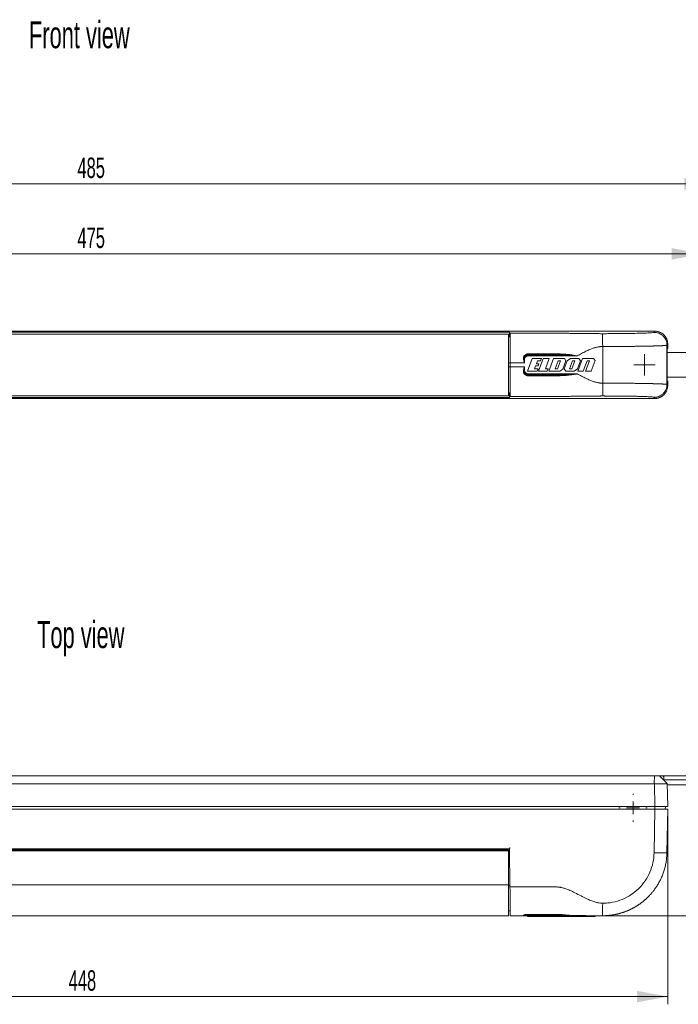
# Model space of a CAD drawing. Header units: millimetres. Extents: x 77 to 844, y 185 to 568.
# Tile 7 of 13: x 326 to 583, y 185 to 568. Entities that reach past the tile are written whole.
import ezdxf

# ---------------------------------------------------------------- set-up
doc = ezdxf.new("R2010")
doc.units = ezdxf.units.MM
doc.header["$LTSCALE"] = 3
doc.styles.add('SLDTEXTSTYLE0', font='TXT', dxfattribs={"width": 0.605})
doc.dimstyles.new('SLDDIMSTYLE0', dxfattribs={"dimtxt": 7.704956, "dimasz": 12, "dimexe": 0, "dimexo": 0.0625, "dimgap": 1.926239, "dimtad": 1, "dimdec": 0, "dimrnd": 1e-09, "dimzin": 12, "dimdsep": 46, "dimtxsty": 'SLDTEXTSTYLE0', "dimsah": 1, "dimcen": 0.09, "dimadec": 0, "dimazin": 3, "dimtfac": 1, "dimtdec": 0, "dimtofl": 0, "dimtmove": 0, "dimatfit": 3, "dimfxl": 1, "dimfrac": 2, "dimtolj": 1, "dimtzin": 12, "dimarcsym": 0})
doc.dimstyles.new('SLDDIMSTYLE1', dxfattribs={"dimtxt": 7.704956, "dimasz": 12, "dimexe": 0, "dimexo": 0.0625, "dimgap": 1.926239, "dimtad": 1, "dimrnd": 1e-09, "dimzin": 12, "dimdsep": 46, "dimtxsty": 'SLDTEXTSTYLE0', "dimsah": 1, "dimcen": 0.09, "dimadec": 0, "dimazin": 3, "dimtfac": 1, "dimtofl": 0, "dimtmove": 0, "dimatfit": 3, "dimfxl": 1, "dimfrac": 2, "dimtolj": 1, "dimtzin": 12, "dimarcsym": 0})
doc.dimstyles.new('SLDDIMSTYLE5', dxfattribs={"dimtxt": 7.704956, "dimasz": 12, "dimexe": 0, "dimexo": 0.0625, "dimgap": 1.926239, "dimtad": 1, "dimdec": 1, "dimrnd": 1e-09, "dimzin": 12, "dimdsep": 46, "dimtxsty": 'SLDTEXTSTYLE0', "dimsah": 1, "dimcen": 0.09, "dimadec": 0, "dimazin": 3, "dimtfac": 1, "dimtdec": 1, "dimtmove": 0, "dimatfit": 0, "dimfxl": 1, "dimfrac": 2, "dimtolj": 1, "dimtzin": 12, "dimarcsym": 0})

# ---------------------------------------------------------------- blocks, each defined once
blk = doc.blocks.new('*D1')
at = {"color": 7, "linetype": 'Continuous', "lineweight": 0}
for p, q in [((112.02, 440.97), (112.02, 507.14)), ((596.96, 440.97), (596.96, 507.14)), ((112.02, 504.14), (596.96, 504.14))]:
    blk.add_line(p, q, dxfattribs=at)
for points in [[(112.02, 504.14), (124.02, 501.89), (124.02, 506.39)], [(596.96, 504.14), (584.96, 506.39), (584.96, 501.89)]]:
    blk.add_solid(points, dxfattribs=at)
at = {"color": 7, "linetype": 'Continuous', "lineweight": 0, "insert": (348.81, 514.37, -27.75), "char_height": 7.938, "attachment_point": 1, "style": 'SLDTEXTSTYLE0'}
blk.add_mtext('485', dxfattribs=at)
blk = doc.blocks.new('*D2')
at = {"color": 7, "linetype": 'Continuous', "lineweight": 0}
for p, q in [((116.99, 441.96), (116.99, 479.88)), ((591.99, 441.96), (591.99, 479.88)), ((591.99, 476.88), (116.99, 476.88))]:
    blk.add_line(p, q, dxfattribs=at)
for points in [[(116.99, 476.88), (128.99, 474.63), (128.99, 479.13)], [(591.99, 476.88), (579.99, 479.13), (579.99, 474.63)]]:
    blk.add_solid(points, dxfattribs=at)
at = {"color": 7, "linetype": 'Continuous', "lineweight": 0, "insert": (348.81, 487.11, -27.75), "char_height": 7.938, "attachment_point": 1, "style": 'SLDTEXTSTYLE0'}
blk.add_mtext('475', dxfattribs=at)
blk = doc.blocks.new('SW_CENTERMARKSYMBOL_0')
at = {"color": 0, "linetype": 'Continuous', "lineweight": 0}
for p, q in [((0, 2.5), (0, 4.15)), ((-2.5, 0), (-4.15, 0)), ((0, 0), (-2.5, 0)), ((0, 0), (0, 2.5)), ((0, 0), (0, -2.5)), ((0, 0), (2.5, 0)), ((2.5, 0), (4.15, 0)), ((0, -2.5), (0, -4.15))]:
    blk.add_line(p, q, dxfattribs=at)
blk = doc.blocks.new('*D11')
at = {"color": 7, "linetype": 'Continuous', "lineweight": 0}
for p, q in [((646.99, 273.82), (646.99, 297.82)), ((599.46, 273.82), (649.99, 273.82)), ((646.99, 273.82), (646.99, 219.32)), ((519.49, 219.32), (649.99, 219.32)), ((646.99, 219.32), (646.99, 195.32))]:
    blk.add_line(p, q, dxfattribs=at)
for points in [[(646.99, 273.82), (649.24, 285.82), (644.74, 285.82)], [(646.99, 219.32), (644.74, 207.32), (649.24, 207.32)]]:
    blk.add_solid(points, dxfattribs=at)
at = {"color": 7, "linetype": 'Continuous', "lineweight": 0, "insert": (636.76, 233.89, 0.1), "char_height": 7.938, "attachment_point": 1, "rotation": 90, "style": 'SLDTEXTSTYLE0'}
blk.add_mtext('54.5', dxfattribs=at)
blk = doc.blocks.new('*D12')
at = {"color": 7, "linetype": 'Continuous', "lineweight": 0}
for p, q in [((130.5, 258.82), (130.5, 184.85)), ((578.48, 258.82), (578.48, 184.85)), ((130.5, 187.85), (578.48, 187.85))]:
    blk.add_line(p, q, dxfattribs=at)
for points in [[(130.5, 187.85), (142.5, 185.6), (142.5, 190.1)], [(578.48, 187.85), (566.48, 190.1), (566.48, 185.6)]]:
    blk.add_solid(points, dxfattribs=at)
at = {"color": 7, "linetype": 'Continuous', "lineweight": 0, "insert": (345.4, 198.08, 0.1), "char_height": 7.938, "attachment_point": 1, "style": 'SLDTEXTSTYLE0'}
blk.add_mtext('448', dxfattribs=at)
blk = doc.blocks.new('SW_CENTERMARKSYMBOL_3')
at = {"color": 0, "linetype": 'Continuous', "lineweight": 0}
for p, q in [((0, 5), (0, 5.5)), ((-5, 0), (-5.5, 0)), ((0, 0), (-2.5, 0)), ((0, 0), (0, 2.5)), ((0, 0), (0, -2.5)), ((0, 0), (2.5, 0)), ((5, 0), (5.5, 0)), ((0, -5), (0, -5.5))]:
    blk.add_line(p, q, dxfattribs=at)

msp = doc.modelspace()

# ---------------------------------------------------------------- linework, layer by layer
at = {"color": 7, "linetype": 'Continuous', "lineweight": 0}
for p, q in [((135.499, 446.794), (573.484, 446.794)), ((516.991, 446.388), (201.991, 446.388)), ((516.491, 445.707), (202.491, 445.707)), ((516.491, 421.707), (516.491, 445.707)), ((517.006, 444.943), (516.491, 444.943)), ((517.116, 444.614), (516.491, 444.614)), ((517.121, 446), (516.991, 446.388)), ((516.991, 444.943), (516.991, 446.388)), ((517.116, 444.614), (517.006, 444.943)), ((573.484, 446.794), (573.188, 446.349)), ((553.191, 426.577), (553.191, 440.836)), ((578.187, 441.351), (578.483, 441.794)), ((578.187, 426.063), (578.187, 441.351)), ((578.483, 440.207), (578.483, 441.794)), ((524.235, 437.207), (524.235, 437.654)), ((543.238, 437.207), (524.235, 437.207)), ((578.264, 439.989), (578.483, 440.207)), ((578.264, 435.751), (578.264, 439.989)), ((596.491, 438.507), (578.264, 438.507)), ((596.458, 438.474), (578.264, 438.474)), ((578.483, 440.047), (578.323, 440.047)), ((578.483, 440.047), (578.483, 440.207)), ((517.202, 434.517), (517.202, 432.896)), ((517.218, 434.504), (522.735, 434.504)), ((517.218, 434.504), (517.218, 432.91)), ((522.735, 435.707), (522.564, 435.707)), ((522.735, 435.707), (522.735, 434.504)), ((523.971, 431.207), (525.791, 436.207)), ((525.791, 436.207), (529.335, 436.207)), ((527.08, 433.257), (526.661, 432.107)), ((528.027, 433.257), (527.08, 433.257)), ((527.826, 435.307), (527.408, 434.157)), ((527.408, 434.157), (528.355, 434.157)), ((529.007, 435.307), (527.826, 435.307)), ((528.355, 434.157), (528.027, 433.257)), ((528.191, 431.207), (530.011, 436.207)), ((529.335, 436.207), (529.007, 435.307)), ((530.011, 436.207), (532.374, 436.207)), ((532.374, 436.207), (530.881, 432.107)), ((532.191, 431.207), (534.011, 436.207)), ((534.011, 436.207), (538.268, 436.207)), ((534.647, 432.107), (535.812, 435.307)), ((536.748, 435.307), (535.584, 432.107)), ((535.812, 435.307), (536.748, 435.307)), ((538.884, 435.327), (537.665, 431.977)), ((538.173, 432.087), (539.352, 435.327)), ((538.268, 436.207), (538.884, 435.327)), ((539.352, 435.327), (540.609, 436.207)), ((540.309, 432.107), (541.473, 435.307)), ((540.609, 436.207), (543.929, 436.207)), ((542.41, 435.307), (541.245, 432.107)), ((541.473, 435.307), (542.41, 435.307)), ((544.546, 435.327), (543.366, 432.087)), ((543.491, 431.207), (545.311, 436.207)), ((543.929, 436.207), (544.546, 435.327)), ((545.311, 436.207), (549.632, 436.207)), ((547.112, 435.307), (545.62, 431.207)), ((546.556, 431.207), (548.048, 435.307)), ((548.048, 435.307), (547.112, 435.307)), ((550.206, 435.387), (548.685, 431.207)), ((549.632, 436.207), (550.206, 435.387)), ((578.221, 435.707), (578.264, 435.751)), ((578.221, 431.707), (578.221, 435.707)), ((522.735, 432.91), (517.218, 432.91)), ((522.735, 431.707), (522.564, 431.707)), ((522.735, 432.91), (522.735, 431.707)), ((527.749, 431.207), (523.971, 431.207)), ((524.235, 430.207), (543.24, 430.207)), ((524.235, 430.207), (524.235, 429.76)), ((526.661, 432.107), (528.077, 432.107)), ((528.077, 432.107), (527.749, 431.207)), ((531.618, 431.207), (528.191, 431.207)), ((530.881, 432.107), (531.946, 432.107)), ((531.946, 432.107), (531.618, 431.207)), ((536.565, 431.207), (532.191, 431.207)), ((535.584, 432.107), (534.647, 432.107)), ((537.665, 431.977), (536.565, 431.207)), ((538.789, 431.207), (538.173, 432.087)), ((542.11, 431.207), (538.789, 431.207)), ((541.245, 432.107), (540.309, 432.107)), ((543.366, 432.087), (542.11, 431.207)), ((545.62, 431.207), (543.491, 431.207)), ((548.685, 431.207), (546.556, 431.207)), ((578.264, 431.663), (578.221, 431.707)), ((578.264, 427.425), (578.264, 431.663)), ((578.483, 425.619), (578.187, 426.063)), ((578.264, 428.94), (596.458, 428.94)), ((596.491, 428.907), (578.264, 428.907)), ((578.483, 427.207), (578.264, 427.425)), ((578.483, 427.366), (578.323, 427.366)), ((578.483, 427.207), (578.483, 427.366)), ((578.483, 425.619), (578.483, 427.207)), ((202.491, 421.707), (516.491, 421.707)), ((516.491, 422.8), (517.116, 422.8)), ((516.491, 422.471), (517.006, 422.471)), ((516.991, 421.026), (516.991, 422.471)), ((517.006, 422.471), (517.116, 422.8)), ((135.499, 420.62), (573.484, 420.62)), ((516.991, 421.026), (201.991, 421.026)), ((516.991, 421.026), (517.121, 421.413)), ((573.484, 420.62), (573.188, 421.065)), ((135.673, 273.819), (573.31, 273.819)), ((573.31, 273.819), (573.268, 270.677)), ((575.45, 273.819), (576.491, 273.819)), ((576.491, 273.819), (596.463, 273.819)), ((578.326, 270.769), (576.494, 272.601)), ((576.991, 273.319), (576.991, 272.104)), ((596.491, 272.219), (576.991, 272.219)), ((573.268, 270.677), (135.715, 270.677)), ((573.486, 261.819), (573.331, 270.677)), ((578.326, 270.769), (578.326, 270.766)), ((578.483, 261.819), (578.326, 270.766)), ((596.458, 270.319), (578.334, 270.319)), ((573.486, 261.819), (135.497, 261.819)), ((135.499, 260.819), (573.484, 260.819)), ((573.484, 260.819), (573.188, 243.839)), ((577.582, 261.819), (577.565, 260.818)), ((578.187, 243.882), (578.483, 260.819)), ((516.991, 245.319), (201.991, 245.319)), ((349.395, 245.02), (349.369, 245.319)), ((359.588, 245.02), (359.614, 245.319)), ((502.591, 245.02), (502.591, 245.319)), ((502.591, 245.139), (502.598, 245.319)), ((504.032, 245.02), (504.022, 245.319)), ((513.261, 245.319), (513.255, 245.139)), ((515.813, 245.139), (515.807, 245.319)), ((517.121, 230.518), (516.991, 245.319)), ((516.491, 245.02), (202.491, 245.02)), ((516.491, 244.52), (202.491, 244.52)), ((359.598, 245.139), (349.385, 245.139)), ((513.255, 245.139), (513.251, 245.02)), ((513.255, 245.139), (515.813, 245.139)), ((515.813, 245.139), (515.815, 245.02)), ((516.491, 245.02), (516.491, 244.52)), ((516.491, 231.319), (516.491, 244.52)), ((517.006, 243.619), (516.491, 243.619)), ((516.491, 231.319), (202.491, 231.319)), ((516.491, 219.319), (516.491, 231.319)), ((517.116, 231.054), (516.491, 231.054)), ((202.491, 219.319), (516.491, 219.319)), ((516.491, 221.219), (517.202, 221.219)), ((517.218, 219.319), (522.735, 219.319)), ((523.971, 219.319), (523.971, 219.019)), ((523.971, 219.019), (525.791, 219.019)), ((524.235, 219.319), (524.235, 219.594)), ((543.238, 219.319), (524.235, 219.319)), ((525.791, 219.019), (525.791, 219.319)), ((525.791, 219.019), (529.335, 219.019)), ((529.335, 219.319), (529.335, 219.019)), ((529.335, 219.019), (530.011, 219.019)), ((530.011, 219.019), (530.011, 219.319)), ((530.011, 219.019), (532.374, 219.019)), ((532.374, 219.319), (532.374, 219.019)), ((532.374, 219.019), (534.011, 219.019)), ((534.011, 219.319), (534.011, 219.019)), ((534.011, 219.019), (538.268, 219.019)), ((538.268, 219.319), (538.268, 219.019)), ((538.268, 219.019), (538.884, 219.019)), ((538.884, 219.319), (538.884, 219.019)), ((538.884, 219.019), (539.352, 219.019)), ((539.352, 219.019), (539.352, 219.319)), ((539.352, 219.019), (540.609, 219.019)), ((540.609, 219.319), (540.609, 219.019)), ((540.609, 219.019), (543.929, 219.019)), ((543.929, 219.319), (543.929, 219.019)), ((543.929, 219.019), (544.546, 219.019)), ((544.546, 219.319), (544.546, 219.019)), ((544.546, 219.019), (545.311, 219.019)), ((545.311, 219.019), (545.311, 219.319)), ((545.311, 219.019), (549.632, 219.019)), ((549.632, 219.319), (549.632, 219.019)), ((549.632, 219.019), (550.206, 219.019)), ((550.206, 219.319), (550.206, 219.019))]:
    msp.add_line(p, q, dxfattribs=at)
at = {"color": 18, "linetype": 'Continuous', "lineweight": 0}
for p, q in [((516.491, 434.517), (517.202, 434.517)), ((517.202, 432.896), (516.491, 432.896)), ((573.483, 260.819), (573.483, 261.819)), ((542.071, 219.374), (543.238, 219.319)), ((543.238, 219.319), (542.116, 219.359))]:
    msp.add_line(p, q, dxfattribs=at)
at = {"color": 7, "linetype": 'Continuous', "lineweight": 0, "flags": 128}
msp.add_lwpolyline([(576.491, 273.819), (576.553, 273.757), (576.615, 273.695), (576.678, 273.632), (576.74, 273.57), (576.803, 273.507), (576.866, 273.444), (576.928, 273.381), (576.991, 273.319)], dxfattribs=at)
at = {"color": 7, "linetype": 'Continuous', "lineweight": 0}
msp.add_arc((522.735, 219.819), 0.5, 249.98229, 270, dxfattribs=at)
for centre, start_param, end_param in [((517.114, 434.517), 4.712389, 6.2570054), ((517.114, 432.896), 3.1677726, 4.712389)]:
    msp.add_ellipse(centre, major_axis=(0, 10.1), ratio=0.0087269, start_param=start_param, end_param=end_param, dxfattribs=at)
for points, knots in [([(553.191, 445.835), (553.101, 445.835), (552.806, 445.835), (552.191, 445.836), (551.243, 445.839), (549.985, 445.848), (548.455, 445.862), (546.678, 445.883), (544.637, 445.91), (542.537, 445.94), (540.558, 445.965), (538.953, 445.981), (537.757, 445.991), (537.013, 445.995), (536.554, 445.997), (536.228, 445.998), (535.877, 445.999), (535.535, 446), (535.197, 446.001), (534.856, 446.001), (534.374, 446), (533.679, 446), (532.742, 446), (531.454, 446), (530.095, 446), (528.666, 446), (526.875, 446), (523.016, 446), (519.585, 446), (517.121, 446)], [0, 0, 0, 0, 0.0072249, 0.023726, 0.0494243, 0.0841464, 0.127665, 0.1798177, 0.240603, 0.3121039, 0.3709742, 0.4172693, 0.4507877, 0.4712519, 0.4784711, 0.4882047, 0.4976348, 0.5067987, 0.5157955, 0.5248193, 0.5341772, 0.5545889, 0.5806887, 0.6094281, 0.6581231, 0.6898653, 0.7242889, 0.8020013, 1, 1, 1, 1]), ([(517.218, 434.504), (517.218, 434.61), (517.218, 434.822), (517.218, 435.139), (517.218, 435.456), (517.218, 435.771), (517.217, 436.086), (517.217, 436.399), (517.216, 436.971), (517.214, 437.794), (517.211, 438.842), (517.207, 439.85), (517.2, 441.127), (517.19, 442.579), (517.178, 443.78), (517.167, 444.563), (517.158, 445.057), (517.149, 445.453), (517.141, 445.697), (517.135, 445.841), (517.13, 445.922), (517.125, 445.978), (517.122, 445.993), (517.121, 446)], [0, 0, 0, 0, 0.0179098, 0.0357844, 0.0536375, 0.0714826, 0.0893335, 0.1072037, 0.1251068, 0.1875842, 0.2500846, 0.3125641, 0.3750636, 0.4999941, 0.6249137, 0.6873861, 0.7499019, 0.8123772, 0.8748913, 0.9061883, 0.9374233, 0.9686695, 1, 1, 1, 1]), ([(553.191, 440.836), (553.184, 441.445), (553.178, 442.094), (553.172, 443.022), (553.17, 443.323), (553.168, 443.888), (553.167, 444.153), (553.168, 444.867), (553.17, 445.234), (553.179, 445.709), (553.184, 445.82), (553.191, 445.835)], [0, 0, 0, 0, 0.25, 0.25, 0.375, 0.375, 0.5, 0.5, 0.75, 0.75, 1, 1, 1, 1]), ([(573.188, 446.349), (573.165, 446.315), (573.017, 446.281), (572.473, 446.215), (572.078, 446.183), (571.056, 446.12), (570.43, 446.091), (568.968, 446.035), (568.133, 446.009), (566.287, 445.961), (565.276, 445.94), (563.114, 445.902), (561.964, 445.886), (559.567, 445.861), (558.322, 445.851), (556.416, 445.841), (555.775, 445.839), (554.809, 445.836), (554.487, 445.836), (553.84, 445.835), (553.515, 445.834), (553.191, 445.835)], [0, 0, 0, 0, 0.125, 0.125, 0.25, 0.25, 0.375, 0.375, 0.5, 0.5, 0.625, 0.625, 0.75, 0.75, 0.875, 0.875, 0.9375, 0.9375, 0.96875, 0.96875, 1, 1, 1, 1]), ([(578.187, 441.351), (578.187, 441.94), (578.079, 442.575), (577.713, 443.498), (577.558, 443.8), (577.184, 444.371), (576.966, 444.64), (576.478, 445.128), (576.209, 445.347), (575.637, 445.72), (575.335, 445.876), (574.412, 446.241), (573.777, 446.349), (573.188, 446.349)], [0, 0, 0, 0, 0.25, 0.25, 0.375, 0.375, 0.5, 0.5, 0.625, 0.625, 0.75, 0.75, 1, 1, 1, 1]), ([(578.483, 441.794), (578.482, 441.869), (578.48, 442.018), (578.464, 442.239), (578.44, 442.458), (578.406, 442.674), (578.364, 442.886), (578.312, 443.094), (578.253, 443.298), (578.185, 443.498), (578.11, 443.692), (578.028, 443.882), (577.939, 444.066), (577.843, 444.245), (577.741, 444.418), (577.633, 444.585), (577.52, 444.747), (577.402, 444.902), (577.279, 445.051), (577.151, 445.194), (576.965, 445.387), (576.708, 445.623), (576.369, 445.885), (576.006, 446.118), (575.622, 446.321), (575.219, 446.49), (574.801, 446.624), (574.37, 446.721), (573.93, 446.782), (573.633, 446.79), (573.484, 446.794)], [0, 0, 0, 0, 0.0285318, 0.0568177, 0.0848577, 0.1126518, 0.1402, 0.1675024, 0.1945589, 0.2213697, 0.2479347, 0.274254, 0.3003275, 0.3261554, 0.3517376, 0.3770742, 0.4021652, 0.4270107, 0.4516106, 0.475965, 0.500074, 0.5543298, 0.6089075, 0.6638076, 0.7190305, 0.7745766, 0.8304462, 0.8866397, 0.9431576, 1, 1, 1, 1]), ([(543.238, 437.207), (543.528, 437.358), (544.105, 437.66), (545.247, 438.259), (546.597, 438.95), (548.107, 439.643), (549.255, 440.086), (550.081, 440.35), (550.648, 440.506), (551.16, 440.623), (551.636, 440.71), (552.058, 440.77), (552.452, 440.812), (552.826, 440.833), (553.065, 440.835), (553.191, 440.836)], [0, 0, 0, 0, 0.0916927, 0.1825169, 0.3616312, 0.5167511, 0.6483297, 0.7064145, 0.7597425, 0.8131696, 0.8536512, 0.8952027, 0.9329038, 0.9646669, 1, 1, 1, 1]), ([(553.191, 440.836), (553.307, 440.837), (553.54, 440.838), (553.89, 440.836), (554.24, 440.835), (554.589, 440.835), (554.939, 440.836), (555.288, 440.837), (555.637, 440.838), (555.987, 440.839), (556.336, 440.84), (556.685, 440.841), (557.033, 440.842), (557.382, 440.843), (557.729, 440.844), (558.077, 440.846), (558.423, 440.847), (558.769, 440.849), (559.114, 440.851), (559.459, 440.852), (559.802, 440.854), (560.145, 440.856), (560.486, 440.859), (560.826, 440.861), (561.165, 440.863), (561.503, 440.866), (561.84, 440.868), (562.175, 440.871), (562.508, 440.874), (562.84, 440.876), (563.171, 440.879), (563.499, 440.882), (563.826, 440.886), (564.151, 440.889), (564.474, 440.892), (564.795, 440.896), (565.114, 440.899), (565.431, 440.903), (565.745, 440.907), (566.057, 440.911), (566.367, 440.915), (566.675, 440.919), (566.979, 440.923), (567.282, 440.927), (567.581, 440.932), (567.878, 440.936), (568.172, 440.941), (568.463, 440.945), (568.751, 440.95), (569.036, 440.955), (569.318, 440.96), (569.597, 440.965), (569.872, 440.97), (570.144, 440.975), (570.456, 440.981), (570.81, 440.988), (571.206, 440.997), (571.605, 441.006), (572.004, 441.015), (572.405, 441.025), (572.804, 441.035), (573.201, 441.046), (573.594, 441.057), (573.983, 441.069), (574.365, 441.081), (574.739, 441.094), (575.104, 441.107), (575.457, 441.121), (575.798, 441.136), (576.124, 441.151), (576.433, 441.166), (576.724, 441.183), (576.995, 441.199), (577.244, 441.217), (577.469, 441.234), (577.667, 441.253), (577.837, 441.271), (577.977, 441.291), (578.084, 441.31), (578.159, 441.33), (578.178, 441.344), (578.187, 441.351)], [0, 0, 0, 0, 0.0089943, 0.0180036, 0.0270139, 0.0360237, 0.0450368, 0.0540568, 0.0630876, 0.0721309, 0.0811861, 0.0902523, 0.0993284, 0.1084135, 0.1175076, 0.1266108, 0.1357236, 0.144846, 0.1539783, 0.1631204, 0.1722723, 0.1814339, 0.1906052, 0.199786, 0.2089764, 0.2181765, 0.2273863, 0.2366057, 0.2458348, 0.2550736, 0.264322, 0.2735801, 0.2828479, 0.2921253, 0.3014124, 0.3107091, 0.3200155, 0.3293316, 0.3386573, 0.3479927, 0.3573377, 0.3666924, 0.3760568, 0.3854308, 0.3948144, 0.4042078, 0.4136108, 0.4230234, 0.4324457, 0.4418777, 0.4513193, 0.4607706, 0.4702316, 0.4797022, 0.4891824, 0.5032678, 0.5177981, 0.5327733, 0.5481935, 0.5640586, 0.5803686, 0.5971236, 0.6143234, 0.6319682, 0.650058, 0.6685926, 0.6875721, 0.7069965, 0.7268659, 0.7471801, 0.7679392, 0.7891432, 0.8107921, 0.8328859, 0.8554245, 0.8784081, 0.9018365, 0.9257099, 0.9500279, 0.9747911, 1, 1, 1, 1]), ([(522.393, 435.657), (522.381, 435.702), (522.357, 435.793), (522.334, 435.931), (522.322, 436.068), (522.32, 436.206), (522.33, 436.344), (522.364, 436.572), (522.46, 436.882), (522.68, 437.24), (522.98, 437.544), (523.314, 437.747), (523.636, 437.871), (523.932, 437.939), (524.134, 437.947), (524.235, 437.951)], [0, 0, 0, 0, 0.04107731, 0.08160542, 0.12182201, 0.16197021, 0.20229437, 0.24303558, 0.36418007, 0.48593523, 0.61107388, 0.7378728, 0.8251513, 0.91183883, 1, 1, 1, 1]), ([(524.235, 437.654), (524.195, 437.653), (524.115, 437.651), (523.995, 437.639), (523.875, 437.618), (523.756, 437.588), (523.639, 437.55), (523.457, 437.476), (523.211, 437.333), (522.97, 437.112), (522.752, 436.816), (522.614, 436.506), (522.55, 436.179), (522.538, 435.931), (522.556, 435.778), (522.564, 435.707)], [0, 0, 0, 0, 0.0408008, 0.0819991, 0.1235856, 0.1655495, 0.207878, 0.2505557, 0.3673192, 0.4977937, 0.5848812, 0.7459242, 0.8420119, 0.9264991, 1, 1, 1, 1]), ([(524.235, 437.207), (524.197, 437.206), (524.122, 437.204), (524.009, 437.191), (523.899, 437.17), (523.79, 437.141), (523.622, 437.082), (523.406, 436.97), (523.168, 436.775), (522.972, 436.537), (522.849, 436.298), (522.779, 436.081), (522.742, 435.896), (522.738, 435.77), (522.735, 435.707)], [0, 0, 0, 0, 0.0483485, 0.0962668, 0.1440283, 0.1919089, 0.2401827, 0.3700015, 0.5000479, 0.6298668, 0.7599133, 0.8400049, 0.9196073, 1, 1, 1, 1]), ([(524.235, 437.951), (525.416, 437.951), (527.779, 437.951), (531.315, 437.951), (533.841, 437.953), (535.344, 437.946), (535.769, 437.956), (536.131, 437.944), (536.47, 437.928), (536.844, 437.921), (537.262, 437.911), (537.726, 437.888), (538.272, 437.854), (538.876, 437.812), (539.57, 437.75), (540.319, 437.668), (541.092, 437.567), (541.829, 437.454), (542.534, 437.335), (543.004, 437.25), (543.238, 437.207)], [0, 0, 0, 0, 0.1857581, 0.37163, 0.5562482, 0.5831561, 0.6080693, 0.6230921, 0.640279, 0.6615482, 0.6819271, 0.7062183, 0.7348727, 0.7684665, 0.801793, 0.8449492, 0.8874804, 0.9249068, 0.9624786, 1, 1, 1, 1]), ([(524.235, 437.654), (524.235, 437.683), (524.235, 437.725), (524.235, 437.828), (524.235, 437.889), (524.235, 437.951)], [0, 0, 0, 0, 0.5, 0.5, 1, 1, 1, 1]), ([(543.238, 437.207), (543.029, 437.229), (542.617, 437.272), (542.006, 437.333), (541.412, 437.387), (540.835, 437.435), (540.244, 437.48), (539.652, 437.519), (538.889, 437.563), (538.019, 437.6), (537.198, 437.628), (536.6, 437.637), (536.193, 437.646), (535.809, 437.653), (535.291, 437.653), (534.492, 437.654), (532.659, 437.653), (529.193, 437.654), (526.136, 437.654), (524.235, 437.654)], [0, 0, 0, 0, 0.0331567, 0.0654136, 0.0967712, 0.1272301, 0.156791, 0.1902626, 0.2209008, 0.2775424, 0.3277649, 0.3505799, 0.371884, 0.3918822, 0.4112855, 0.4534288, 0.518025, 0.7002154, 1, 1, 1, 1]), ([(517.121, 421.413), (517.121, 421.417), (517.123, 421.424), (517.126, 421.446), (517.129, 421.476), (517.132, 421.515), (517.134, 421.562), (517.137, 421.619), (517.142, 421.737), (517.149, 421.961), (517.158, 422.357), (517.167, 422.851), (517.178, 423.634), (517.19, 424.835), (517.2, 426.286), (517.207, 427.562), (517.211, 428.571), (517.214, 429.619), (517.216, 430.519), (517.217, 431.249), (517.218, 431.8), (517.218, 432.354), (517.218, 432.724), (517.218, 432.91)], [0, 0, 0, 0, 0.01790613, 0.03577645, 0.05362454, 0.07146399, 0.08930845, 0.10717153, 0.12506683, 0.18758271, 0.25012231, 0.31262468, 0.3751495, 0.50001101, 0.62486537, 0.68734598, 0.74986777, 0.81236368, 0.87489239, 0.90618895, 0.93742363, 0.96866962, 1, 1, 1, 1]), ([(524.235, 429.463), (524.191, 429.464), (524.104, 429.465), (523.973, 429.478), (523.845, 429.497), (523.719, 429.525), (523.596, 429.561), (523.475, 429.605), (523.263, 429.697), (522.978, 429.872), (522.678, 430.176), (522.459, 430.534), (522.349, 430.888), (522.315, 431.208), (522.327, 431.486), (522.371, 431.666), (522.393, 431.757)], [0, 0, 0, 0, 0.0382434, 0.0759994, 0.1134276, 0.1506918, 0.187957, 0.2253872, 0.263143, 0.389952, 0.5151403, 0.6367593, 0.7578473, 0.838593, 0.9186673, 1, 1, 1, 1]), ([(522.564, 431.707), (522.559, 431.665), (522.547, 431.579), (522.542, 431.442), (522.548, 431.294), (522.569, 431.136), (522.629, 430.876), (522.751, 430.599), (522.969, 430.303), (523.21, 430.081), (523.491, 429.918), (523.753, 429.822), (523.993, 429.77), (524.155, 429.763), (524.235, 429.76)], [0, 0, 0, 0, 0.042912, 0.0896254, 0.1402683, 0.1949722, 0.2538692, 0.4146025, 0.501848, 0.6324286, 0.7492612, 0.8343346, 0.9179466, 1, 1, 1, 1]), ([(522.735, 431.707), (522.736, 431.669), (522.738, 431.593), (522.751, 431.481), (522.772, 431.37), (522.802, 431.261), (522.861, 431.094), (522.972, 430.877), (523.167, 430.639), (523.406, 430.444), (523.644, 430.321), (523.861, 430.25), (524.047, 430.214), (524.172, 430.209), (524.235, 430.207)], [0, 0, 0, 0, 0.0483485, 0.0962668, 0.1440283, 0.1919089, 0.2401827, 0.3700015, 0.5000479, 0.6298668, 0.7599133, 0.8400049, 0.9196073, 1, 1, 1, 1]), ([(543.24, 430.207), (543.111, 430.184), (542.858, 430.138), (542.485, 430.071), (542.081, 430.001), (541.638, 429.93), (541.053, 429.843), (540.362, 429.751), (539.632, 429.67), (538.956, 429.609), (538.367, 429.567), (537.835, 429.532), (537.259, 429.501), (536.745, 429.495), (536.295, 429.474), (535.944, 429.461), (535.546, 429.467), (535.078, 429.466), (534.634, 429.462), (534.083, 429.463), (533.069, 429.463), (529.74, 429.462), (526.68, 429.463), (524.235, 429.463)], [0, 0, 0, 0, 0.0205465, 0.0404361, 0.0596349, 0.0851077, 0.1111212, 0.1528933, 0.1950892, 0.2270525, 0.2601173, 0.288411, 0.3112779, 0.351271, 0.3693601, 0.3823497, 0.4064638, 0.4320826, 0.4558437, 0.4764185, 0.5186549, 0.6154573, 1, 1, 1, 1]), ([(524.235, 429.76), (526.132, 429.76), (529.189, 429.76), (532.669, 429.761), (534.394, 429.76), (535.094, 429.761), (535.628, 429.759), (536.217, 429.768), (536.756, 429.779), (537.184, 429.787), (537.587, 429.799), (538.277, 429.824), (539.206, 429.867), (540.191, 429.929), (541.027, 429.994), (541.697, 430.051), (542.431, 430.123), (542.945, 430.176), (543.24, 430.207)], [0, 0, 0, 0, 0.2991213, 0.4820056, 0.548653, 0.5711365, 0.5923922, 0.6328294, 0.6640557, 0.6773471, 0.7004729, 0.7277018, 0.7862867, 0.8472021, 0.8836182, 0.9185508, 0.9533109, 1, 1, 1, 1]), ([(524.235, 429.463), (524.235, 429.525), (524.235, 429.586), (524.235, 429.689), (524.235, 429.731), (524.235, 429.76)], [0, 0, 0, 0, 0.5, 0.5, 1, 1, 1, 1]), ([(553.191, 426.577), (553.06, 426.579), (552.811, 426.581), (552.43, 426.604), (552.034, 426.647), (551.616, 426.707), (551.145, 426.794), (550.64, 426.91), (550.08, 427.065), (549.263, 427.325), (548.128, 427.762), (546.614, 428.455), (544.968, 429.298), (543.815, 429.904), (543.24, 430.207)], [0, 0, 0, 0, 0.03675672, 0.06981544, 0.10694477, 0.14837537, 0.18828766, 0.2410891, 0.29380504, 0.35119733, 0.48130797, 0.63473075, 0.81776048, 1, 1, 1, 1]), ([(578.187, 426.063), (578.183, 426.066), (578.176, 426.073), (578.153, 426.083), (578.122, 426.093), (578.083, 426.103), (578.035, 426.112), (577.979, 426.122), (577.915, 426.132), (577.844, 426.141), (577.765, 426.15), (577.679, 426.16), (577.587, 426.169), (577.488, 426.177), (577.382, 426.186), (577.27, 426.195), (577.153, 426.204), (577.029, 426.212), (576.901, 426.22), (576.767, 426.228), (576.628, 426.237), (576.485, 426.244), (576.337, 426.252), (576.185, 426.26), (576.028, 426.267), (575.868, 426.275), (575.704, 426.282), (575.537, 426.289), (575.367, 426.296), (575.193, 426.303), (575.017, 426.31), (574.839, 426.316), (574.657, 426.323), (574.474, 426.329), (574.289, 426.335), (574.102, 426.341), (573.913, 426.347), (573.722, 426.353), (573.531, 426.359), (573.338, 426.364), (573.144, 426.37), (572.949, 426.375), (572.754, 426.38), (572.558, 426.385), (572.362, 426.39), (572.166, 426.395), (571.97, 426.4), (571.773, 426.404), (571.577, 426.409), (571.382, 426.413), (571.187, 426.417), (570.992, 426.422), (570.798, 426.426), (570.605, 426.43), (570.263, 426.436), (569.763, 426.446), (569.091, 426.458), (568.4, 426.47), (567.693, 426.481), (566.969, 426.491), (566.23, 426.501), (565.477, 426.51), (564.711, 426.519), (563.933, 426.527), (563.144, 426.535), (562.345, 426.542), (561.537, 426.548), (560.721, 426.554), (559.898, 426.559), (559.07, 426.563), (558.236, 426.567), (557.399, 426.571), (556.56, 426.573), (555.718, 426.575), (554.876, 426.579), (554.034, 426.578), (553.472, 426.578), (553.191, 426.577)], [0, 0, 0, 0, 0.012423, 0.0247391, 0.0369477, 0.049049, 0.0610431, 0.0729302, 0.0847103, 0.0963834, 0.1079494, 0.1194083, 0.1307601, 0.1420048, 0.1531425, 0.1641731, 0.1750966, 0.185913, 0.1966224, 0.2072247, 0.2177199, 0.228108, 0.238389, 0.248563, 0.2586299, 0.2685897, 0.2784425, 0.2881882, 0.2978268, 0.3073583, 0.3167827, 0.3261001, 0.3353104, 0.3444136, 0.3534097, 0.3622988, 0.3710808, 0.3797557, 0.3883235, 0.3967842, 0.4051379, 0.4133845, 0.421524, 0.4295564, 0.4374817, 0.4453, 0.4530111, 0.4606152, 0.4681123, 0.4755022, 0.482785, 0.4899608, 0.4970295, 0.5039911, 0.5108456, 0.5336618, 0.5564224, 0.5791274, 0.6017768, 0.6243707, 0.6469089, 0.6693916, 0.6918187, 0.7141902, 0.7365061, 0.7587664, 0.780971, 0.8031201, 0.8252138, 0.8472518, 0.8692332, 0.8911597, 0.9130339, 0.9348487, 0.9565955, 0.9783065, 1, 1, 1, 1]), ([(553.191, 421.579), (553.191, 421.582), (553.191, 421.588), (553.191, 421.609), (553.191, 421.639), (553.191, 421.68), (553.191, 421.732), (553.191, 421.793), (553.191, 421.865), (553.191, 421.948), (553.191, 422.04), (553.191, 422.141), (553.191, 422.252), (553.191, 422.372), (553.191, 422.501), (553.191, 422.637), (553.191, 422.78), (553.191, 422.931), (553.191, 423.134), (553.191, 423.402), (553.191, 423.745), (553.191, 424.112), (553.191, 424.499), (553.191, 424.902), (553.191, 425.315), (553.191, 425.736), (553.191, 426.157), (553.191, 426.438), (553.191, 426.577)], [0, 0, 0, 0, 0.0285413, 0.0573596, 0.0864255, 0.1157078, 0.1451739, 0.1747899, 0.2045205, 0.2343299, 0.2641812, 0.2940375, 0.3238615, 0.3536161, 0.3832645, 0.4127705, 0.442099, 0.4712156, 0.5000875, 0.5550167, 0.6105973, 0.6666236, 0.7228802, 0.7791465, 0.8352019, 0.8908308, 0.9458274, 1, 1, 1, 1]), ([(573.188, 421.065), (573.777, 421.065), (574.412, 421.172), (575.335, 421.538), (575.637, 421.693), (576.209, 422.067), (576.478, 422.285), (576.966, 422.773), (577.184, 423.043), (577.558, 423.614), (577.713, 423.916), (578.079, 424.839), (578.187, 425.474), (578.187, 426.063)], [0, 0, 0, 0, 0.25, 0.25, 0.375, 0.375, 0.5, 0.5, 0.625, 0.625, 0.75, 0.75, 1, 1, 1, 1]), ([(573.484, 420.62), (573.559, 420.621), (573.707, 420.623), (573.93, 420.638), (574.151, 420.663), (574.37, 420.697), (574.586, 420.741), (574.8, 420.795), (575.011, 420.857), (575.218, 420.929), (575.421, 421.009), (575.62, 421.098), (575.815, 421.195), (576.004, 421.3), (576.188, 421.413), (576.367, 421.533), (576.539, 421.66), (576.706, 421.795), (576.866, 421.936), (577.056, 422.117), (577.27, 422.348), (577.5, 422.635), (577.713, 422.945), (577.905, 423.275), (578.074, 423.626), (578.217, 423.996), (578.333, 424.382), (578.418, 424.784), (578.472, 425.198), (578.479, 425.478), (578.483, 425.619)], [0, 0, 0, 0, 0.0284678, 0.0568543, 0.0851597, 0.113384, 0.1415272, 0.1695893, 0.1975705, 0.2254708, 0.2532901, 0.2810286, 0.3086864, 0.3362633, 0.3637596, 0.3911753, 0.4185103, 0.4457648, 0.4729388, 0.5000324, 0.54604, 0.5929336, 0.6407134, 0.6893795, 0.7389322, 0.7893716, 0.840698, 0.8929114, 0.946012, 1, 1, 1, 1]), ([(553.191, 421.579), (553.065, 421.579), (552.833, 421.579), (552.476, 421.579), (552.108, 421.578), (551.699, 421.576), (551.269, 421.574), (550.648, 421.571), (549.381, 421.561), (547.818, 421.545), (546.102, 421.523), (544.914, 421.507), (543.95, 421.494), (543.277, 421.485), (542.621, 421.476), (541.815, 421.465), (540.873, 421.453), (539.831, 421.442), (539.038, 421.434), (538.448, 421.429), (537.92, 421.424), (537.404, 421.421), (536.902, 421.418), (536.534, 421.417), (536.179, 421.415), (535.842, 421.414), (535.513, 421.414), (535.209, 421.413), (534.862, 421.413), (534.372, 421.413), (533.599, 421.413), (532.057, 421.413), (529.499, 421.413), (524.335, 421.413), (520.092, 421.413), (517.121, 421.413)], [0, 0, 0, 0, 0.0100939, 0.0186733, 0.0287229, 0.0398066, 0.0518245, 0.0637936, 0.09085, 0.1574578, 0.1987381, 0.2438874, 0.2650201, 0.2861528, 0.3049725, 0.3243895, 0.3586363, 0.3889592, 0.4156255, 0.4267953, 0.4388535, 0.4599271, 0.4697629, 0.4799569, 0.4898435, 0.4985486, 0.5071575, 0.5163892, 0.5229548, 0.5350489, 0.5557621, 0.5850853, 0.658987, 0.7612677, 1, 1, 1, 1]), ([(573.188, 421.065), (573.184, 421.069), (573.177, 421.077), (573.152, 421.089), (573.117, 421.101), (573.071, 421.113), (573.014, 421.125), (572.946, 421.137), (572.868, 421.149), (572.779, 421.161), (572.563, 421.187), (572.134, 421.226), (571.346, 421.277), (570.361, 421.326), (569.185, 421.372), (567.835, 421.414), (566.323, 421.452), (564.668, 421.486), (562.887, 421.515), (561, 421.539), (558.577, 421.562), (556.522, 421.573), (554.92, 421.577), (554.351, 421.578), (553.872, 421.579), (553.513, 421.579), (553.292, 421.579), (553.191, 421.579)], [0, 0, 0, 0, 0.0150444, 0.0300597, 0.0450542, 0.0600359, 0.075013, 0.0899938, 0.1049863, 0.1199987, 0.1350391, 0.2025316, 0.2700396, 0.3375234, 0.4050227, 0.4724966, 0.5399853, 0.6074499, 0.6749246, 0.742387, 0.8097968, 0.923519, 0.9439239, 0.9653143, 0.9786834, 0.9902434, 1, 1, 1, 1]), ([(573.31, 273.819), (573.355, 273.819), (573.445, 273.819), (573.58, 273.819), (573.713, 273.819), (573.844, 273.819), (574.037, 273.819), (574.285, 273.819), (574.564, 273.819), (574.807, 273.819), (574.972, 273.819), (575.067, 273.819), (575.112, 273.819), (575.144, 273.819), (575.174, 273.819), (575.208, 273.819), (575.241, 273.819), (575.257, 273.819), (575.264, 273.819)], [0, 0, 0, 0, 0.04984213, 0.0993139, 0.14865015, 0.19808767, 0.24786177, 0.37156692, 0.49543173, 0.61847206, 0.74304579, 0.80544526, 0.83322973, 0.86657446, 0.90123381, 0.93039096, 0.96947233, 1, 1, 1, 1]), ([(578.326, 270.766), (578.326, 270.764), (578.324, 270.76), (578.31, 270.754), (578.287, 270.748), (578.257, 270.743), (578.22, 270.737), (578.176, 270.732), (578.126, 270.727), (578.071, 270.723), (578.012, 270.718), (577.845, 270.707), (577.506, 270.692), (576.994, 270.679), (576.544, 270.672), (576.198, 270.668), (575.829, 270.666), (575.442, 270.664), (575.039, 270.664), (574.623, 270.665), (574.198, 270.668), (573.766, 270.671), (573.476, 270.675), (573.331, 270.677)], [0, 0, 0, 0, 0.0279084, 0.0551887, 0.0818409, 0.107865, 0.1332611, 0.1580292, 0.1821695, 0.2056818, 0.2285664, 0.2508233, 0.3792251, 0.500753, 0.5563599, 0.6119265, 0.6674556, 0.7229501, 0.7784127, 0.8338461, 0.8892533, 0.944637, 1, 1, 1, 1]), ([(578.483, 260.819), (578.482, 260.819), (578.48, 260.819), (578.464, 260.819), (578.44, 260.818), (578.406, 260.818), (578.364, 260.818), (578.312, 260.818), (578.253, 260.818), (578.185, 260.818), (578.11, 260.818), (578.028, 260.818), (577.939, 260.818), (577.843, 260.818), (577.741, 260.818), (577.633, 260.818), (577.52, 260.818), (577.402, 260.818), (577.279, 260.819), (577.151, 260.819), (576.965, 260.819), (576.708, 260.819), (576.369, 260.818), (576.006, 260.818), (575.622, 260.818), (575.219, 260.818), (574.801, 260.818), (574.37, 260.818), (573.93, 260.819), (573.633, 260.819), (573.484, 260.819)], [0, 0, 0, 0, 0.0285318, 0.0568177, 0.0848577, 0.1126518, 0.1402, 0.1675024, 0.1945589, 0.2213697, 0.2479347, 0.274254, 0.3003275, 0.3261554, 0.3517376, 0.3770742, 0.4021652, 0.4270107, 0.4516106, 0.475965, 0.500074, 0.5543298, 0.6089075, 0.6638076, 0.7190305, 0.7745766, 0.8304462, 0.8866397, 0.9431576, 1, 1, 1, 1]), ([(578.483, 261.819), (578.482, 261.819), (578.48, 261.819), (578.464, 261.819), (578.438, 261.819), (578.403, 261.819), (578.339, 261.819), (578.228, 261.819), (577.998, 261.819), (577.621, 261.819), (577.039, 261.819), (576.344, 261.819), (575.672, 261.819), (575.086, 261.819), (574.648, 261.819), (574.239, 261.819), (573.864, 261.819), (573.612, 261.819), (573.486, 261.819)], [0, 0, 0, 0, 0.029046, 0.0579346, 0.0867249, 0.1154768, 0.1442502, 0.2071994, 0.2701245, 0.3849233, 0.5000711, 0.615148, 0.7299732, 0.7928127, 0.855802, 0.9036973, 0.9516705, 1, 1, 1, 1]), ([(517.002, 245.89), (517.001, 245.8), (516.994, 245.376), (516.978, 244.618), (516.964, 243.952), (516.958, 243.619)], [0, 0, 0, 0, 0.1197242, 0.5598616, 1, 1, 1, 1]), ([(553.191, 219.319), (553.307, 219.319), (553.54, 219.32), (553.89, 219.328), (554.24, 219.34), (554.589, 219.357), (554.939, 219.379), (555.288, 219.406), (555.637, 219.438), (555.987, 219.475), (556.336, 219.516), (556.685, 219.563), (557.033, 219.615), (557.382, 219.671), (557.729, 219.733), (558.077, 219.8), (558.423, 219.871), (558.769, 219.948), (559.114, 220.03), (559.459, 220.116), (559.802, 220.208), (560.145, 220.304), (560.486, 220.406), (560.826, 220.512), (561.165, 220.624), (561.503, 220.74), (561.84, 220.861), (562.175, 220.988), (562.508, 221.119), (562.84, 221.255), (563.171, 221.396), (563.499, 221.542), (563.826, 221.693), (564.151, 221.848), (564.474, 222.009), (564.795, 222.174), (565.114, 222.344), (565.431, 222.519), (565.745, 222.698), (566.057, 222.883), (566.367, 223.072), (566.675, 223.265), (566.979, 223.464), (567.282, 223.667), (567.581, 223.874), (567.878, 224.087), (568.172, 224.303), (568.463, 224.524), (568.751, 224.75), (569.036, 224.98), (569.318, 225.215), (569.597, 225.453), (569.872, 225.696), (570.144, 225.944), (570.456, 226.236), (570.81, 226.58), (571.206, 226.982), (571.605, 227.405), (572.004, 227.851), (572.405, 228.32), (572.804, 228.812), (573.201, 229.327), (573.594, 229.867), (573.983, 230.431), (574.365, 231.021), (574.739, 231.636), (575.104, 232.276), (575.457, 232.943), (575.798, 233.635), (576.124, 234.354), (576.433, 235.098), (576.724, 235.868), (576.995, 236.664), (577.244, 237.485), (577.469, 238.331), (577.667, 239.202), (577.837, 240.096), (577.977, 241.012), (578.084, 241.951), (578.159, 242.909), (578.178, 243.556), (578.187, 243.882)], [0, 0, 0, 0, 0.0089943, 0.0180036, 0.0270139, 0.0360237, 0.0450368, 0.0540568, 0.0630876, 0.0721309, 0.0811861, 0.0902523, 0.0993284, 0.1084135, 0.1175076, 0.1266108, 0.1357236, 0.144846, 0.1539783, 0.1631204, 0.1722723, 0.1814339, 0.1906052, 0.199786, 0.2089764, 0.2181765, 0.2273863, 0.2366057, 0.2458348, 0.2550736, 0.264322, 0.2735801, 0.2828479, 0.2921253, 0.3014124, 0.3107091, 0.3200155, 0.3293316, 0.3386573, 0.3479927, 0.3573377, 0.3666924, 0.3760568, 0.3854308, 0.3948144, 0.4042078, 0.4136108, 0.4230234, 0.4324457, 0.4418777, 0.4513193, 0.4607706, 0.4702316, 0.4797022, 0.4891824, 0.5032678, 0.5177981, 0.5327733, 0.5481935, 0.5640586, 0.5803686, 0.5971236, 0.6143234, 0.6319682, 0.650058, 0.6685926, 0.6875721, 0.7069965, 0.7268659, 0.7471801, 0.7679392, 0.7891432, 0.8107921, 0.8328859, 0.8554245, 0.8784081, 0.9018365, 0.9257099, 0.9500279, 0.9747911, 1, 1, 1, 1]), ([(573.188, 243.839), (573.165, 242.545), (573.017, 241.253), (572.473, 238.722), (572.078, 237.483), (571.056, 235.105), (570.43, 233.965), (568.968, 231.829), (568.133, 230.832), (566.287, 229.017), (565.276, 228.2), (563.114, 226.775), (561.964, 226.168), (559.567, 225.188), (558.322, 224.814), (556.416, 224.44), (555.775, 224.344), (554.809, 224.251), (554.487, 224.229), (553.84, 224.197), (553.515, 224.183), (553.191, 224.188)], [0, 0, 0, 0, 0.125, 0.125, 0.25, 0.25, 0.375, 0.375, 0.5, 0.5, 0.625, 0.625, 0.75, 0.75, 0.875, 0.875, 0.9375, 0.9375, 0.96875, 0.96875, 1, 1, 1, 1]), ([(578.187, 243.882), (578.187, 243.867), (578.079, 243.852), (577.713, 243.834), (577.558, 243.829), (577.184, 243.821), (576.966, 243.817), (576.478, 243.813), (576.209, 243.812), (575.637, 243.812), (575.335, 243.814), (574.412, 243.82), (573.777, 243.828), (573.188, 243.839)], [0, 0, 0, 0, 0.25, 0.25, 0.375, 0.375, 0.5, 0.5, 0.625, 0.625, 0.75, 0.75, 1, 1, 1, 1]), ([(553.191, 224.188), (553.101, 224.189), (552.806, 224.193), (552.191, 224.232), (551.243, 224.369), (549.985, 224.683), (548.455, 225.228), (546.678, 226.028), (544.637, 227.078), (542.537, 228.195), (540.558, 229.154), (538.953, 229.794), (537.757, 230.157), (537.013, 230.32), (536.554, 230.401), (536.228, 230.439), (535.877, 230.475), (535.535, 230.507), (535.197, 230.526), (534.856, 230.524), (534.374, 230.515), (533.679, 230.514), (532.742, 230.52), (531.454, 230.516), (530.095, 230.518), (528.666, 230.517), (526.875, 230.518), (523.016, 230.517), (519.585, 230.517), (517.121, 230.518)], [0, 0, 0, 0, 0.0072249, 0.023726, 0.0494243, 0.0841464, 0.127665, 0.1798177, 0.240603, 0.3121039, 0.3709742, 0.4172693, 0.4507877, 0.4712519, 0.4784711, 0.4882047, 0.4976348, 0.5067987, 0.5157955, 0.5248193, 0.5341772, 0.5545889, 0.5806887, 0.6094281, 0.6581231, 0.6898653, 0.7242889, 0.8020013, 1, 1, 1, 1]), ([(517.218, 219.319), (517.218, 219.319), (517.218, 219.321), (517.218, 219.335), (517.218, 219.356), (517.218, 219.387), (517.217, 219.426), (517.217, 219.474), (517.216, 219.578), (517.214, 219.78), (517.211, 220.149), (517.207, 220.616), (517.2, 221.366), (517.19, 222.529), (517.178, 223.95), (517.167, 225.207), (517.158, 226.203), (517.149, 227.241), (517.141, 228.134), (517.135, 228.86), (517.13, 229.41), (517.125, 229.962), (517.122, 230.332), (517.121, 230.518)], [0, 0, 0, 0, 0.0179098, 0.0357844, 0.0536375, 0.0714826, 0.0893335, 0.1072037, 0.1251068, 0.1875842, 0.2500846, 0.3125641, 0.3750636, 0.4999941, 0.6249137, 0.6873861, 0.7499019, 0.8123772, 0.8748913, 0.9061883, 0.9374233, 0.9686695, 1, 1, 1, 1]), ([(553.191, 219.317), (553.184, 219.317), (553.178, 219.432), (553.172, 219.808), (553.17, 219.966), (553.168, 220.342), (553.167, 220.56), (553.168, 221.283), (553.17, 221.856), (553.179, 223.032), (553.184, 223.632), (553.191, 224.188)], [0, 0, 0, 0, 0.25, 0.25, 0.375, 0.375, 0.5, 0.5, 0.75, 0.75, 1, 1, 1, 1]), ([(522.393, 219.376), (522.381, 219.381), (522.357, 219.391), (522.334, 219.407), (522.322, 219.425), (522.32, 219.445), (522.33, 219.466), (522.364, 219.505), (522.46, 219.565), (522.68, 219.647), (522.98, 219.726), (523.314, 219.785), (523.636, 219.822), (523.932, 219.843), (524.134, 219.846), (524.235, 219.847)], [0, 0, 0, 0, 0.04107731, 0.08160542, 0.12182201, 0.16197021, 0.20229437, 0.24303558, 0.36418007, 0.48593523, 0.61107388, 0.7378728, 0.8251513, 0.91183883, 1, 1, 1, 1]), ([(524.235, 219.594), (524.195, 219.594), (524.115, 219.594), (523.995, 219.591), (523.875, 219.587), (523.756, 219.581), (523.639, 219.573), (523.457, 219.559), (523.211, 219.532), (522.97, 219.495), (522.752, 219.45), (522.614, 219.412), (522.55, 219.381), (522.538, 219.362), (522.556, 219.353), (522.564, 219.349)], [0, 0, 0, 0, 0.0408008, 0.0819991, 0.1235856, 0.1655495, 0.207878, 0.2505557, 0.3673192, 0.4977937, 0.5848812, 0.7459242, 0.8420119, 0.9264991, 1, 1, 1, 1]), ([(524.235, 219.319), (524.197, 219.319), (524.122, 219.319), (524.009, 219.319), (523.899, 219.319), (523.79, 219.319), (523.622, 219.319), (523.406, 219.319), (523.168, 219.319), (522.972, 219.319), (522.849, 219.319), (522.779, 219.319), (522.742, 219.319), (522.738, 219.319), (522.735, 219.319)], [0, 0, 0, 0, 0.0483485, 0.0962668, 0.1440283, 0.1919089, 0.2401827, 0.3700015, 0.5000479, 0.6298668, 0.7599133, 0.8400049, 0.9196073, 1, 1, 1, 1]), ([(524.235, 219.594), (524.235, 219.652), (524.235, 219.707), (524.235, 219.795), (524.235, 219.828), (524.235, 219.847)], [0, 0, 0, 0, 0.5, 0.5, 1, 1, 1, 1]), ([(538.666, 219.623), (539.308, 219.556), (540.447, 219.436), (541.578, 219.393), (542.071, 219.374)], [0, 0, 0, 0, 0.5643702, 1, 1, 1, 1]), ([(541.785, 219.358), (542.354, 219.362), (543.442, 219.368), (545.253, 219.356), (547.355, 219.34), (549.416, 219.32), (550.801, 219.32), (551.261, 219.32)], [0, 0, 0, 0, 0.19272452, 0.36809715, 0.58646426, 0.86245721, 1, 1, 1, 1]), ([(543.238, 219.319), (543.528, 219.319), (544.105, 219.319), (545.247, 219.319), (546.597, 219.319), (548.107, 219.319), (549.255, 219.319), (550.081, 219.319), (550.648, 219.319), (551.16, 219.319), (551.636, 219.318), (552.058, 219.318), (552.452, 219.319), (552.826, 219.32), (553.065, 219.318), (553.191, 219.317)], [0, 0, 0, 0, 0.0916927, 0.1825169, 0.3616312, 0.5167511, 0.6483297, 0.7064145, 0.7597425, 0.8131696, 0.8536512, 0.8952027, 0.9329038, 0.9646669, 1, 1, 1, 1])]:
    msp.add_open_spline(points, degree=3, knots=knots, dxfattribs=at)
for points in [[(522.393, 435.657), (522.452, 435.673), (522.511, 435.69), (522.564, 435.707)], [(522.735, 434.504), (522.621, 434.883), (522.507, 435.268), (522.393, 435.657)], [(522.564, 435.707), (522.619, 435.306), (522.677, 434.905), (522.735, 434.504)], [(522.393, 431.757), (522.507, 432.146), (522.621, 432.531), (522.735, 432.91)], [(522.564, 431.707), (522.511, 431.724), (522.452, 431.741), (522.393, 431.757)], [(522.735, 432.91), (522.677, 432.509), (522.619, 432.108), (522.564, 431.707)], [(576.495, 272.573), (576.079, 272.984), (575.665, 273.396), (575.254, 273.808)], [(573.268, 270.677), (573.289, 270.677), (573.31, 270.677), (573.331, 270.677)], [(522.393, 219.376), (522.452, 219.378), (522.511, 219.368), (522.564, 219.349)]]:
    msp.add_open_spline(points, degree=3, dxfattribs=at)
at = {"color": 18, "linetype": 'Continuous', "lineweight": 0}
for points, knots in [([(522.629, 219.327), (522.607, 219.329), (522.528, 219.334), (522.45, 219.358), (522.393, 219.376)], [0, 0, 0, 0, 0.2704211, 1, 1, 1, 1]), ([(524.235, 219.847), (525.416, 219.847), (527.779, 219.847), (531.315, 219.847), (533.841, 219.849), (535.344, 219.846), (535.769, 219.84), (536.131, 219.823), (536.47, 219.802), (536.844, 219.78), (537.262, 219.75), (537.726, 219.711), (538.202, 219.667), (538.524, 219.637), (538.666, 219.623)], [0, 0, 0, 0, 0.2452935, 0.4907373, 0.7345255, 0.7700575, 0.8029553, 0.8227929, 0.8454882, 0.8735742, 0.9004845, 0.932561, 0.9703991, 1, 1, 1, 1]), ([(541.928, 219.366), (540.612, 219.41), (538.701, 219.473), (536.534, 219.575), (535.575, 219.594), (535.141, 219.592), (534.917, 219.593), (534.783, 219.593), (534.71, 219.594), (534.673, 219.594), (534.653, 219.594), (534.644, 219.594), (534.639, 219.594), (534.636, 219.594), (534.635, 219.594), (534.635, 219.594), (534.634, 219.594), (534.634, 219.594), (534.634, 219.594), (534.634, 219.594), (534.634, 219.594), (534.627, 219.594), (534.561, 219.594), (534.324, 219.594), (533.436, 219.594), (530.036, 219.594), (526.807, 219.594), (524.235, 219.594)], [0, 0, 0, 0, 0.2238272, 0.3251805, 0.3675078, 0.3862996, 0.398581, 0.4054425, 0.4090533, 0.4109045, 0.4118411, 0.4123123, 0.4125479, 0.4126666, 0.4127255, 0.412755, 0.4127701, 0.4127777, 0.412781, 0.4127827, 0.4127844, 0.4127852, 0.4139246, 0.4240047, 0.4529902, 0.5642612, 1, 1, 1, 1])]:
    msp.add_open_spline(points, degree=3, knots=knots, dxfattribs=at)

# ---------------------------------------------------------------- block references
at = {"color": 7, "linetype": 'Continuous', "lineweight": 0}
for name, p in [('SW_CENTERMARKSYMBOL_0', (569.491, 433.707)), ('SW_CENTERMARKSYMBOL_3', (564.991, 261.319))]:
    msp.add_blockref(name, p, dxfattribs=at)

# ---------------------------------------------------------------- texts
at = {"color": 7, "linetype": 'Continuous', "lineweight": 0, "char_height": 10.5, "attachment_point": 1, "style": 'SLDTEXTSTYLE0'}
for s, insert in [('Front view', (329.959, 567.423)), ('Top view', (333.124, 333.966))]:
    msp.add_mtext(s, dxfattribs=dict(at, insert=insert))

# ---------------------------------------------------------------- dimensions: what is measured, and where the dimension line sits
at = {"color": 7, "linetype": 'Continuous', "lineweight": 0}
for base, p1, p2, angle, dimstyle, picture, middle in [((596.958, 504.142), (112.025, 437.974), (596.958, 437.974), 0, 'SLDDIMSTYLE0', '*D1', (361.157, 504.142)), ((646.993, 219.319), (596.463, 273.819), (516.491, 219.319), 90, 'SLDDIMSTYLE5', '*D11', (646.993, 247.703))]:
    dim = msp.add_linear_dim(base=base, p1=p1, p2=p2, angle=angle, dimstyle=dimstyle, dxfattribs=at)
    dim.commit()
    dim.dimension.update_dxf_attribs({"geometry": picture, "text_midpoint": middle, "dimtype": 160})
for base, p1, p2, dimstyle, picture, middle in [((116.991, 476.878), (591.991, 438.957), (116.991, 438.957), 'SLDDIMSTYLE1', '*D2', (361.157, 476.878)), ((578.483, 187.847), (130.5, 261.819), (578.483, 261.819), 'SLDDIMSTYLE0', '*D12', (357.747, 187.847))]:
    dim = msp.add_linear_dim(base=base, p1=p1, p2=p2, dimstyle=dimstyle, dxfattribs=at)
    dim.commit()
    dim.dimension.update_dxf_attribs({"geometry": picture, "text_midpoint": middle, "dimtype": 160})

doc.saveas('drawing.dxf')
